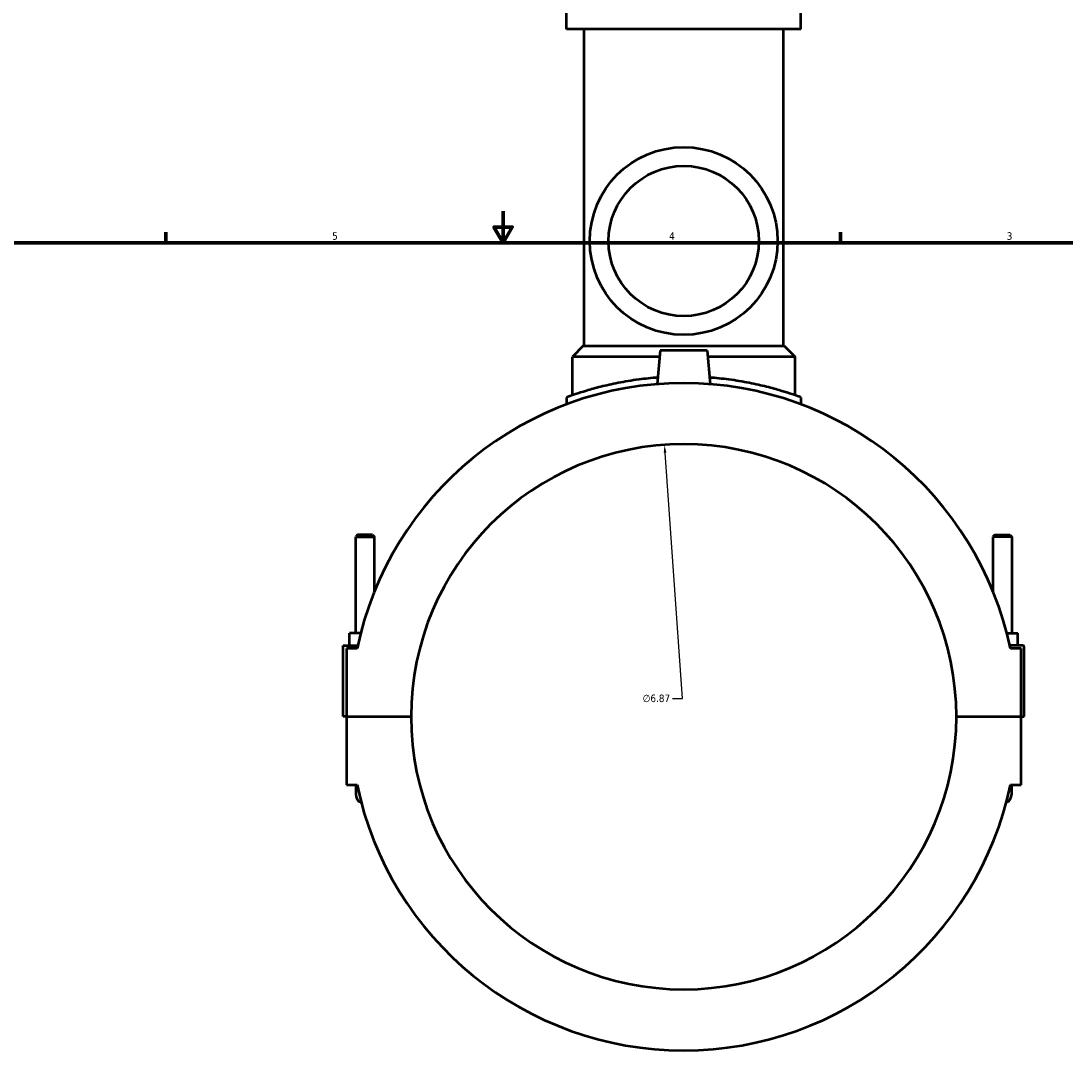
# Model space of a CAD drawing. Header units: inches. Extents: x -2.5 to 50.1, y -2.1 to 49.4.
# Tile 5 of 10: x 10.9 to 24.1, y 10.6 to 23.8. Entities that reach past the tile are written whole.
import ezdxf

# ---------------------------------------------------------------- set-up
doc = ezdxf.new("R2010")
doc.units = ezdxf.units.IN
doc.header["$MEASUREMENT"] = 0
for name, color, linetype, lineweight in [('Border (ANSI)', 7, 'Continuous', 70), ('Dimension (ANSI)', 7, 'Continuous', 25), ('Visible (ANSI)', 7, 'Continuous', 50)]:
    doc.layers.add(name, color=color, linetype=linetype, lineweight=lineweight)
doc.styles.add('Note Text (ANSI)', font='tahoma.ttf')
doc.dimstyles.new('Default (ANSI)', dxfattribs={"dimtxt": 0.094488, "dimasz": 0.098425, "dimexe": 0.125, "dimexo": 0.0625, "dimgap": 0.031496, "dimtad": 0, "dimtih": 1, "dimtoh": 1, "dimrnd": 1e-08, "dimzin": 4, "dimdsep": 46, "dimtxsty": 'Note Text (ANSI)', "dimcen": 0.09, "dimdle": 0.393701, "dimclrd": 256, "dimclre": 256, "dimclrt": 5, "dimadec": 0, "dimazin": 1, "dimtfac": 1, "dimtofl": 0, "dimtmove": 0, "dimatfit": 3, "dimfxl": 1, "dimtolj": 1, "dimtzin": 4, "dimlwd": -1, "dimlwe": -1, "dimarcsym": 0})

# ---------------------------------------------------------------- blocks, each defined once
blk = doc.blocks.new('Borders Default Border')
at = {"layer": 'Border (ANSI)'}
for p, q in [((12.75, 21), (12.75, 21.134)), ((21.25, 21), (21.25, 21.134))]:
    blk.add_line(p, q, dxfattribs=at)
at = {"layer": 'Border (ANSI)', "flags": 128}
for points in [[(17, 21.4), (17, 21), (16.885, 21.2), (17.115, 21.2), (17, 21)], [(0.5, 1), (0.5, 21), (33.5, 21), (33.5, 1), (0.5, 1)]]:
    blk.add_lwpolyline(points, dxfattribs=at)
at = {"layer": 'Border (ANSI)', "color": 5, "true_color": 0x0000ff, "char_height": 0.0945, "attachment_point": 7, "style": 'Note Text (ANSI)'}
for s, insert in [('5', (14.847, 21.038)), ('4', (19.092, 21.04)), ('3', (23.346, 21.038))]:
    blk.add_mtext(s, dxfattribs=dict(at, insert=insert))
blk = doc.blocks.new('*D7')
at = {"layer": 'Defpoints', "color": 0, "transparency": 16777216}
for p in [(19.034, 18.456), (19.518, 11.603)]:
    blk.add_point(p, dxfattribs=at)
at = {"layer": 'Dimension (ANSI)', "transparency": 16777216}
for p, q in [((19.26, 15.258), (19.041, 18.357)), ((19.135, 15.258), (19.26, 15.258))]:
    blk.add_line(p, q, dxfattribs=at)
blk.add_solid([(19.057, 18.359), (19.024, 18.356), (19.034, 18.456)], dxfattribs=at)
at = {"layer": 'Dimension (ANSI)', "color": 5, "transparency": 16777216, "insert": (18.759, 15.309), "char_height": 0.0945, "attachment_point": 1, "style": 'Note Text (ANSI)'}
blk.add_mtext('\\A1;∅6.87', dxfattribs=at)

msp = doc.modelspace()

# ---------------------------------------------------------------- linework, layer by layer
at = {"layer": 'Visible (ANSI)'}
for p, q in [((17.799, 23.6917), (17.799, 23.9008)), ((20.7531, 23.6917), (20.7531, 23.9008)), ((20.7531, 23.6917), (17.799, 23.6917)), ((18.0205, 19.7035), (18.0205, 23.6917)), ((20.5315, 19.7035), (20.5315, 23.6917)), ((18.0102, 19.7035), (17.8728, 19.5661)), ((18.0102, 19.7035), (20.5419, 19.7035)), ((18.9808, 19.6453), (18.9436, 19.2205)), ((19.5713, 19.6453), (18.9808, 19.6453)), ((19.5713, 19.6453), (19.6085, 19.2205)), ((20.5419, 19.7035), (20.6793, 19.5661)), ((18.9738, 19.5661), (17.8728, 19.5661)), ((17.8728, 19.08), (17.8728, 19.5661)), ((20.6793, 19.5661), (19.5783, 19.5661)), ((20.6793, 19.08), (20.6793, 19.5661)), ((17.799, 19.0536), (17.799, 18.9657)), ((20.7531, 19.0536), (20.7531, 18.9657)), ((15.1678, 17.3212), (15.1442, 17.2976)), ((15.1442, 17.2976), (15.3804, 17.2976)), ((15.1442, 16.0848), (15.1442, 17.2976)), ((15.3567, 17.3212), (15.1678, 17.3212)), ((15.3567, 17.3212), (15.3804, 17.2976)), ((15.3804, 16.6108), (15.3804, 17.2976)), ((23.1953, 17.3212), (23.1717, 17.2976)), ((23.4079, 17.2976), (23.1717, 17.2976)), ((23.1717, 17.2976), (23.1717, 16.6108)), ((23.1953, 17.3212), (23.3843, 17.3212)), ((23.3843, 17.3212), (23.4079, 17.2976)), ((23.4079, 17.2976), (23.4079, 16.0848)), ((15.0654, 15.9273), (15.0654, 16.0848)), ((15.2062, 16.0848), (15.0654, 16.0848)), ((23.3459, 16.0848), (23.4867, 16.0848)), ((23.4867, 15.9273), (23.4867, 16.0848)), ((14.9867, 15.9273), (15.1686, 15.9273)), ((14.9867, 15.0312), (14.9867, 15.9273)), ((15.1602, 15.888), (15.026, 15.888)), ((15.026, 15.888), (15.026, 15.0312)), ((23.5457, 15.9273), (23.3835, 15.9273)), ((23.526, 15.888), (23.3919, 15.888)), ((23.526, 15.0312), (23.526, 15.888)), ((23.5654, 15.0312), (23.5654, 15.9076)), ((15.026, 15.0312), (14.9867, 15.0312)), ((15.026, 15.0312), (15.841, 15.0312)), ((15.026, 15.0272), (15.026, 14.1704)), ((15.841, 15.0272), (15.026, 15.0272)), ((15.1442, 15.0272), (15.1442, 15.0312)), ((15.3804, 15.0272), (15.3804, 15.0312)), ((22.7111, 15.0312), (23.526, 15.0312)), ((23.526, 15.0272), (22.7111, 15.0272)), ((23.1717, 15.0312), (23.1717, 15.0272)), ((23.4079, 15.0312), (23.4079, 15.0272)), ((23.526, 15.0312), (23.5654, 15.0312)), ((23.526, 14.1704), (23.526, 15.0272)), ((15.026, 14.1704), (15.1602, 14.1704)), ((15.1442, 14.1704), (15.1442, 14.0523)), ((23.3919, 14.1704), (23.526, 14.1704)), ((23.4079, 14.0523), (23.4079, 14.1704))]:
    msp.add_line(p, q, dxfattribs=at)
for radius in [1.1831, 0.9465]:
    msp.add_circle((19.276, 21.0242), radius, dxfattribs=at)
for centre, radius, start, end in [((19.276, 15.0292), 4.2045, 11.7855, 168.2145), ((19.276, 15.0292), 3.435, 0.03283, 179.96717), ((23.5457, 15.9076), 0.0197, 0, 90), ((19.276, 15.0292), 3.435, 180.03283, 359.96717), ((19.276, 15.0292), 4.2045, 191.7855, 348.2145), ((15.2623, 14.0523), 0.1181, 180, 245.80531), ((23.2898, 14.0523), 0.1181, 294.19469, 0)]:
    msp.add_arc(centre, radius, start, end, dxfattribs=at)
for points, knots in [([(18.9509, 19.3038), (18.8685, 19.2975), (18.7871, 19.2889), (18.6178, 19.2663), (18.5309, 19.2517), (18.3703, 19.2202), (18.2967, 19.2033), (18.1664, 19.1706), (18.1052, 19.1535), (17.997, 19.1213), (17.9501, 19.1061), (17.8745, 19.0807), (17.8458, 19.0705), (17.808, 19.057), (17.799, 19.0536), (17.799, 19.0536)], [-4.8932112, -4.8932112, -4.8932112, -4.8932112, -4.2782793, -4.2782793, -3.5654864, -3.5654864, -2.8526936, -2.8526936, -2.1395202, -2.1395202, -1.4263468, -1.4263468, -0.7131734, -0.7131734, 0, 0, 0, 0]), ([(20.7531, 19.0536), (20.7531, 19.0536), (20.7441, 19.057), (20.7063, 19.0705), (20.6776, 19.0807), (20.602, 19.1061), (20.5551, 19.1213), (20.4469, 19.1535), (20.3856, 19.1706), (20.2554, 19.2033), (20.1817, 19.2202), (20.0212, 19.2517), (19.9343, 19.2663), (19.765, 19.2889), (19.6836, 19.2975), (19.6012, 19.3038)], [11.4077301, 11.4077301, 11.4077301, 11.4077301, 12.1209034, 12.1209034, 12.8340768, 12.8340768, 13.5472502, 13.5472502, 14.2604236, 14.2604236, 14.9732165, 14.9732165, 15.6860093, 15.6860093, 16.3009412, 16.3009412, 16.3009412, 16.3009412])]:
    msp.add_open_spline(points, degree=3, knots=knots, dxfattribs=at)

# ---------------------------------------------------------------- block references
msp.add_blockref('Borders Default Border', (0, 0))

# ---------------------------------------------------------------- dimensions: what is measured, and where the dimension line sits
at = {"layer": 'Dimension (ANSI)'}
dim = msp.add_diameter_dim_2p(p1=(19.5184, 11.6027), p2=(19.0337, 18.4557), dimstyle='Default (ANSI)', override={"dimgap": 0.031496, "dimdec": 2, "dimlfac": 1, "dimtol": 0, "dimlim": 0, "dimtp": 0, "dimtm": 0, "dimtdec": 2}, dxfattribs=at)
dim.commit()
dim.dimension.update_dxf_attribs({"geometry": '*D7', "text_midpoint": (18.9313, 15.2582), "dimtype": 163})

doc.saveas('drawing.dxf')
